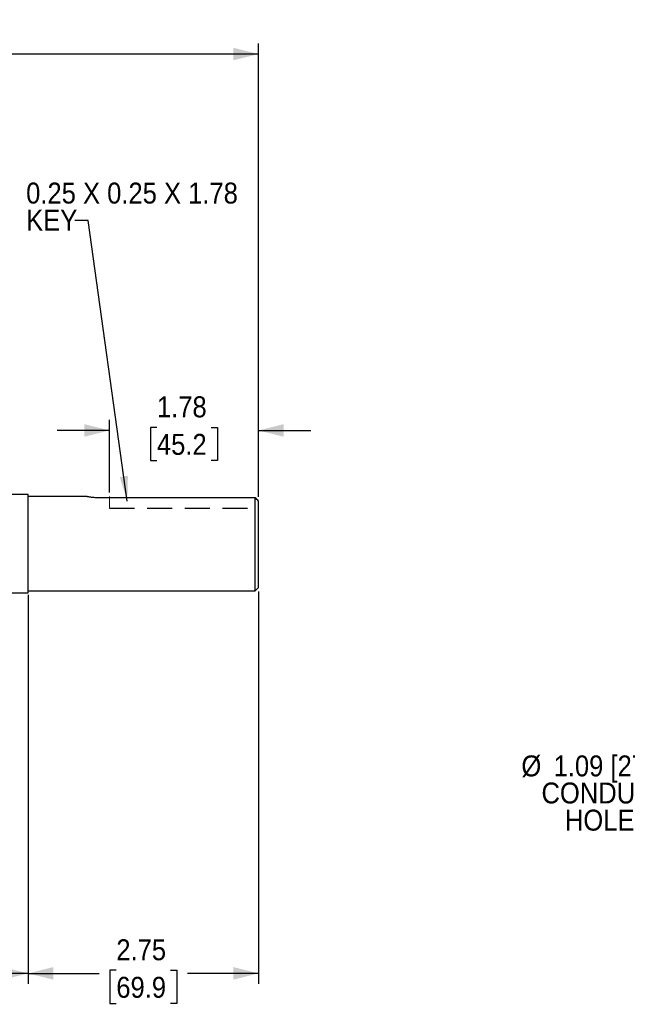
# Model space of a CAD drawing. Header units: inches. Extents: x 0.7 to 44, y 0 to 25.
# Tile 7 of 16: x 20.8 to 28, y 12.5 to 24.2. Entities that reach past the tile are written whole.
import ezdxf

# ---------------------------------------------------------------- set-up
doc = ezdxf.new("R2010")
doc.units = ezdxf.units.IN
doc.header["$MEASUREMENT"] = 0
doc.linetypes.add('SLD-Dashed', pattern=[0.45, 0.3, -0.15])
doc.linetypes.add('SLD-Solid', pattern=[0])
doc.layers.add('DIMENSIONS', color=140, linetype='SLD-Solid', lineweight=25)
doc.layers.add('TEXT', color=140, linetype='SLD-Solid', lineweight=25)
doc.layers.add('HIDDEN', color=102, linetype='SLD-Dashed')
doc.styles.add('SLDTEXTSTYLE0', font='GOTHIC.TTF', dxfattribs={"width": 0.913})
doc.styles.get("Standard").update_dxf_attribs({"font": 'GOTHIC.TTF'})
doc.dimstyles.new('SLDDIMSTYLE0', dxfattribs={"dimtxt": 0.25, "dimasz": 0.3, "dimexe": 0, "dimexo": 0.0625, "dimgap": 0.0625, "dimtad": 0, "dimtih": 1, "dimtoh": 1, "dimrnd": 1e-09, "dimzin": 12, "dimdsep": 46, "dimtxsty": 'SLDTEXTSTYLE0', "dimsah": 1, "dimcen": 0.09, "dimadec": 0, "dimazin": 3, "dimtfac": 1, "dimtofl": 0, "dimtmove": 0, "dimatfit": 3, "dimfxl": 0, "dimfrac": 2, "dimtolj": 1, "dimtzin": 12, "dimarcsym": 0})
doc.dimstyles.new('SLDDIMSTYLE3', dxfattribs={"dimtxt": 0.25, "dimasz": 0.3, "dimexe": 0, "dimexo": 0.0625, "dimgap": 0.0625, "dimtad": 0, "dimtih": 1, "dimtoh": 1, "dimrnd": 1e-09, "dimzin": 12, "dimdsep": 46, "dimtxsty": 'SLDTEXTSTYLE0', "dimsah": 1, "dimcen": 0.09, "dimadec": 0, "dimazin": 3, "dimtfac": 1, "dimtmove": 0, "dimatfit": 0, "dimfxl": 0, "dimfrac": 2, "dimtolj": 1, "dimtzin": 12, "dimarcsym": 0})
doc.dimstyles.new('SLDDIMSTYLE4', dxfattribs={"dimtxt": 0.18, "dimasz": 0.3, "dimexe": 0, "dimexo": 0.0625, "dimgap": 0, "dimtad": 0, "dimtih": 1, "dimtoh": 1, "dimdec": 0, "dimrnd": 1e-09, "dimzin": 0, "dimdsep": 46, "dimtxsty": 'Standard', "dimsah": 1, "dimcen": 0.09, "dimadec": 0, "dimazin": 0, "dimtfac": 0.3, "dimtdec": 0, "dimtofl": 0, "dimtmove": 0, "dimatfit": 3, "dimfxl": 0, "dimfrac": 2, "dimtolj": 1, "dimtzin": 0, "dimarcsym": 0})

# ---------------------------------------------------------------- blocks, each defined once
blk = doc.blocks.new('_D')
at = {"layer": 'DIMENSIONS'}
for p, q in [((20.872, 17.38), (20.872, 12.738)), ((18.164, 13.443), (18.164, 12.738)), ((18.164, 12.863), (18.992, 12.863)), ((19.195, 12.9), (19.119, 12.9)), ((19.119, 12.9), (19.119, 12.503)), ((19.842, 12.9), (19.918, 12.9)), ((19.918, 12.9), (19.918, 12.503)), ((20.872, 12.863), (20.045, 12.863)), ((19.119, 12.503), (19.195, 12.503)), ((19.918, 12.503), (19.842, 12.503))]:
    blk.add_line(p, q, dxfattribs=at)
for points in [[(18.164, 12.863), (18.464, 12.788), (18.464, 12.938)], [(20.872, 12.863), (20.572, 12.938), (20.572, 12.788)]]:
    blk.add_solid(points, dxfattribs=at)
at = {"layer": 'DIMENSIONS', "char_height": 0.25, "attachment_point": 1, "style": 'SLDTEXTSTYLE0'}
for s, insert in [('2.71', (19.195, 13.27)), ('68.8', (19.195, 12.822))]:
    blk.add_mtext(s, dxfattribs=dict(at, insert=insert))
blk = doc.blocks.new('_D_4')
at = {"layer": 'DIMENSIONS'}
for p, q in [((21.841, 18.605), (21.841, 19.469)), ((23.622, 18.551), (23.622, 19.469)), ((21.841, 19.344), (21.216, 19.344)), ((22.409, 19.381), (22.332, 19.381)), ((22.332, 19.381), (22.332, 18.984)), ((23.055, 19.381), (23.131, 19.381)), ((23.131, 19.381), (23.131, 18.984)), ((23.622, 19.344), (24.247, 19.344)), ((22.332, 18.984), (22.409, 18.984)), ((23.131, 18.984), (23.055, 18.984))]:
    blk.add_line(p, q, dxfattribs=at)
for points in [[(21.841, 19.344), (21.541, 19.419), (21.541, 19.269)], [(23.622, 19.344), (23.922, 19.269), (23.922, 19.419)]]:
    blk.add_solid(points, dxfattribs=at)
at = {"layer": 'DIMENSIONS', "char_height": 0.25, "attachment_point": 1, "style": 'SLDTEXTSTYLE0'}
for s, insert in [('1.78', (22.409, 19.751)), ('45.2', (22.409, 19.303))]:
    blk.add_mtext(s, dxfattribs=dict(at, insert=insert))
blk = doc.blocks.new('_D_5')
at = {"layer": 'DIMENSIONS'}
for p, q in [((8.038, 19.632), (8.038, 23.962)), ((15.414, 23.873), (15.338, 23.873)), ((15.338, 23.873), (15.338, 23.476)), ((16.246, 23.873), (16.322, 23.873)), ((16.322, 23.873), (16.322, 23.476)), ((23.622, 18.551), (23.622, 23.962)), ((8.038, 23.837), (15.211, 23.837)), ((23.622, 23.837), (16.449, 23.837)), ((15.338, 23.476), (15.414, 23.476)), ((16.322, 23.476), (16.246, 23.476))]:
    blk.add_line(p, q, dxfattribs=at)
for points in [[(8.038, 23.837), (8.338, 23.762), (8.338, 23.912)], [(23.622, 23.837), (23.322, 23.912), (23.322, 23.762)]]:
    blk.add_solid(points, dxfattribs=at)
at = {"layer": 'DIMENSIONS', "char_height": 0.25, "attachment_point": 1, "style": 'SLDTEXTSTYLE0'}
for s, insert in [('15.58', (15.414, 24.243)), ('395.9', (15.414, 23.796))]:
    blk.add_mtext(s, dxfattribs=dict(at, insert=insert))
blk = doc.blocks.new('_D_6')
at = {"layer": 'DIMENSIONS'}
for p, q in [((23.622, 17.42), (23.622, 12.738)), ((20.872, 17.356), (20.872, 12.738)), ((20.872, 12.863), (21.721, 12.863)), ((21.924, 12.9), (21.848, 12.9)), ((21.848, 12.9), (21.848, 12.503)), ((22.571, 12.9), (22.647, 12.9)), ((22.647, 12.9), (22.647, 12.503)), ((23.622, 12.863), (22.774, 12.863)), ((21.848, 12.503), (21.924, 12.503)), ((22.647, 12.503), (22.571, 12.503))]:
    blk.add_line(p, q, dxfattribs=at)
for points in [[(20.872, 12.863), (21.172, 12.788), (21.172, 12.938)], [(23.622, 12.863), (23.322, 12.938), (23.322, 12.788)]]:
    blk.add_solid(points, dxfattribs=at)
at = {"layer": 'DIMENSIONS', "char_height": 0.25, "attachment_point": 1, "style": 'SLDTEXTSTYLE0'}
for s, insert in [('2.75', (21.924, 13.27)), ('69.9', (21.924, 12.822))]:
    blk.add_mtext(s, dxfattribs=dict(at, insert=insert))
blk = doc.blocks.new('SW_NOTE_1')
at = {"layer": 'TEXT', "color": 0, "char_height": 0.25, "attachment_point": 1, "style": 'SLDTEXTSTYLE0'}
for s, insert in [('0.25 X 0.25 X 1.78', (-0.582, 0.452)), ('KEY', (-0.582, 0.128))]:
    blk.add_mtext(s, dxfattribs=dict(at, insert=insert))
blk = doc.blocks.new('SW_NOTE_2')
at = {"layer": 'TEXT', "color": 0, "char_height": 0.25, "attachment_point": 2, "style": 'SLDTEXTSTYLE0'}
for s, insert in [('%%c', (-1.254, 0.782)), ('1.09 [27.7]', (-0.267, 0.782)), ('CONDUIT ', (-0.438, 0.459)), ('HOLE', (-0.438, 0.135))]:
    blk.add_mtext(s, dxfattribs=dict(at, insert=insert))

msp = doc.modelspace()

# ---------------------------------------------------------------- linework, layer by layer
for p, q in [((20.8724, 18.5793), (20.6755, 18.5793)), ((20.8724, 17.9927), (20.8724, 18.5793)), ((21.5751, 18.5551), (20.8724, 18.5551)), ((21.5751, 18.555), (21.5751, 18.5551)), ((23.583, 18.541), (21.6932, 18.541)), ((23.583, 17.4302), (23.583, 18.541)), ((23.6224, 17.4696), (23.6224, 18.5005)), ((20.8724, 17.406), (20.8724, 17.9927)), ((20.6755, 17.406), (20.8724, 17.406)), ((20.8724, 17.4302), (23.583, 17.4302)), ((23.583, 17.4302), (23.6224, 17.4696))]:
    msp.add_line(p, q)
at = {"color": 102, "linetype": 'SLD-Dashed', "lineweight": 18}
msp.add_line((21.8413, 18.555), (21.8413, 18.4161), dxfattribs=at)
msp.add_open_spline([(21.6932, 18.541), (21.6854, 18.541), (21.6777, 18.5412), (21.6626, 18.5418), (21.6551, 18.5423), (21.6408, 18.5436), (21.634, 18.5443), (21.6212, 18.546), (21.6151, 18.5469), (21.6043, 18.5486), (21.5994, 18.5495), (21.5908, 18.5512), (21.5871, 18.552), (21.5812, 18.5533), (21.5789, 18.5538), (21.5759, 18.5547), (21.5751, 18.5549), (21.5751, 18.555)], degree=3, knots=[0, 0, 0, 0, 0.125, 0.125, 0.25, 0.25, 0.375, 0.375, 0.5, 0.5, 0.625, 0.625, 0.75, 0.75, 0.875, 0.875, 1, 1, 1, 1])
msp.add_open_spline([(23.6224, 18.5005), (23.6092, 18.514), (23.5961, 18.5275), (23.583, 18.541)], degree=3)
at = {"layer": 'HIDDEN'}
msp.add_line((21.8413, 18.4161), (23.6224, 18.4161), dxfattribs=at)

# ---------------------------------------------------------------- block references
at = {"layer": 'TEXT'}
for name, p in [('SW_NOTE_1', (21.4293, 21.8506)), ('SW_NOTE_2', (28.1344, 14.6825))]:
    msp.add_blockref(name, p, dxfattribs=at)

# ---------------------------------------------------------------- dimensions: what is measured, and where the dimension line sits
at = {"layer": 'DIMENSIONS'}
for base, p1, p2, dimstyle, picture, middle in [((8.0377, 23.8366), (23.6224, 18.5005), (8.0377, 19.5821), 'SLDDIMSTYLE0', '_D_5', (15.83, 23.8366)), ((23.6224, 19.344), (21.8413, 18.555), (23.6224, 18.5005), 'SLDDIMSTYLE3', '_D_4', (22.7318, 19.344)), ((18.1643, 12.8627), (20.8724, 17.4302), (18.1643, 13.4927), 'SLDDIMSTYLE0', '_D', (19.5183, 12.8627)), ((20.8724, 12.8627), (23.6224, 17.4696), (20.8724, 17.406), 'SLDDIMSTYLE0', '_D_6', (22.2474, 12.8627))]:
    dim = msp.add_linear_dim(base=base, p1=p1, p2=p2, dimstyle=dimstyle, dxfattribs=at)
    dim.commit()
    dim.dimension.update_dxf_attribs({"geometry": picture, "text_midpoint": middle, "dimtype": 160})

# ---------------------------------------------------------------- leaders
at = {"layer": 'TEXT'}
msp.add_leader([(22.0552, 18.4984), (21.5862, 21.8506), (21.4293, 21.8506)], dimstyle='SLDDIMSTYLE4', dxfattribs=at)

doc.saveas('drawing.dxf')
